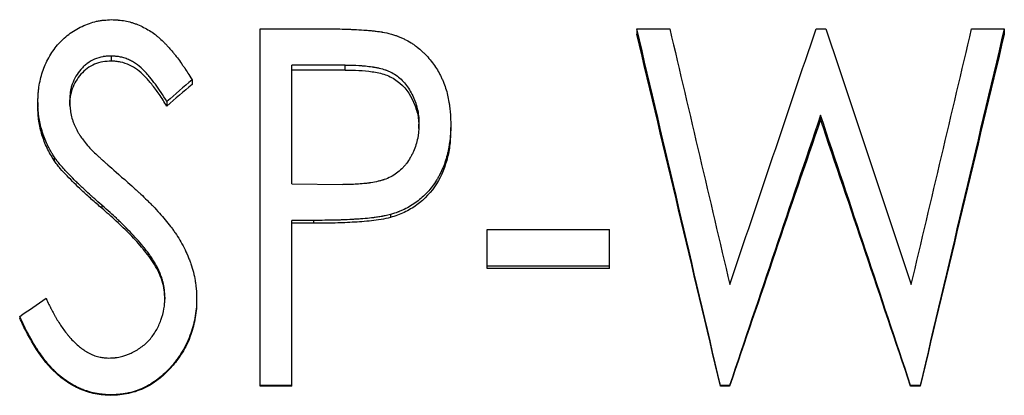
# Model space of a CAD drawing. Header units: millimetres. Extents: x -115 to 155, y -37 to 94.
# Tile 11 of 15: x 4.97 to 18.88, y 0.54 to 5.85. Entities that reach past the tile are written whole.
import ezdxf

# ---------------------------------------------------------------- set-up
doc = ezdxf.new("R2010")
doc.units = ezdxf.units.MM

msp = doc.modelspace()

# ---------------------------------------------------------------- linework, layer by layer
at = {"color": 7, "linetype": 'Continuous', "lineweight": 25}
for p, q in [((8.365, 5.721), (9.224, 5.721)), ((8.365, 0.667), (8.365, 5.721)), ((13.686, 5.721), (14.151, 5.721)), ((13.686, 5.721), (13.686, 5.644)), ((16.22, 5.721), (16.356, 5.721)), ((18.417, 5.721), (18.878, 5.721)), ((18.878, 5.721), (18.878, 5.644)), ((6.262, 5.336), (6.262, 5.264)), ((9.566, 5.207), (8.814, 5.207)), ((8.814, 3.53), (8.814, 5.207)), ((9.566, 5.137), (9.566, 5.207)), ((9.566, 5.137), (8.814, 5.137)), ((7.404, 5.001), (7.404, 4.933)), ((5.224, 4.679), (5.224, 4.616)), ((5.673, 4.7), (5.673, 4.636)), ((7.047, 4.692), (7.047, 4.629)), ((16.282, 4.499), (16.282, 4.438)), ((10.609, 4.313), (10.609, 4.373)), ((11.058, 4.375), (11.058, 4.315)), ((5.455, 3.912), (5.455, 3.86)), ((8.814, 3.53), (9.535, 3.518)), ((6.129, 3.226), (6.129, 3.183)), ((10.206, 3.095), (10.206, 3.053)), ((9.12, 3.012), (8.814, 3.012)), ((8.814, 0.667), (8.814, 3.012)), ((9.12, 2.971), (8.814, 2.971)), ((9.12, 3.012), (9.12, 2.971)), ((11.571, 2.882), (13.301, 2.882)), ((11.571, 2.332), (11.571, 2.882)), ((13.301, 2.332), (13.301, 2.882)), ((6.872, 2.42), (6.872, 2.388)), ((13.301, 2.364), (11.571, 2.364)), ((13.301, 2.332), (11.571, 2.332)), ((7.019, 1.924), (7.019, 1.898)), ((7.468, 1.917), (7.468, 1.891)), ((4.968, 1.653), (4.968, 1.631)), ((8.814, 0.676), (8.365, 0.676)), ((8.814, 0.667), (8.365, 0.667)), ((14.997, 0.676), (14.869, 0.676)), ((14.869, 0.676), (14.869, 0.667)), ((14.997, 0.667), (14.869, 0.667)), ((14.997, 0.676), (14.997, 0.667)), ((17.689, 0.676), (17.555, 0.676)), ((17.555, 0.676), (17.555, 0.667)), ((17.689, 0.667), (17.555, 0.667)), ((17.689, 0.676), (17.689, 0.667)), ((6.257, 0.546), (6.257, 0.538))]:
    msp.add_line(p, q, dxfattribs=at)
for points, knots in [([(5.224, 4.679), (5.225, 4.703), (5.226, 4.725), (5.227, 4.752), (5.227, 4.76), (5.227, 4.772), (5.228, 4.776), (5.228, 4.781), (5.228, 4.782), (5.228, 4.786), (5.228, 4.786), (5.23, 4.807), (5.231, 4.826), (5.235, 4.862), (5.237, 4.879), (5.252, 4.972), (5.269, 5.044), (5.313, 5.179), (5.343, 5.246), (5.397, 5.345), (5.416, 5.376), (5.458, 5.436), (5.479, 5.464), (5.551, 5.548), (5.603, 5.597), (5.69, 5.663), (5.72, 5.684), (5.782, 5.721), (5.814, 5.739), (5.918, 5.788), (5.986, 5.812), (6.072, 5.83), (6.09, 5.834), (6.117, 5.838), (6.126, 5.839), (6.14, 5.841), (6.144, 5.841), (6.151, 5.842), (6.154, 5.842), (6.158, 5.843), (6.161, 5.843), (6.187, 5.845), (6.223, 5.847), (6.272, 5.85)], [0, 0, 0, 0, 0.03125, 0.03125, 0.046875, 0.046875, 0.054688, 0.054688, 0.058594, 0.058594, 0.0625, 0.0625, 0.09375, 0.09375, 0.125, 0.125, 0.25, 0.25, 0.375, 0.375, 0.4375, 0.4375, 0.5, 0.5, 0.625, 0.625, 0.6875, 0.6875, 0.75, 0.75, 0.875, 0.875, 0.90625, 0.90625, 0.921875, 0.921875, 0.929688, 0.929688, 0.933594, 0.933594, 0.9375, 0.9375, 1, 1, 1, 1]), ([(6.272, 5.85), (6.293, 5.849), (6.311, 5.848), (6.334, 5.847), (6.341, 5.846), (6.35, 5.846), (6.354, 5.846), (6.358, 5.845), (6.359, 5.845), (6.362, 5.845), (6.363, 5.845), (6.398, 5.842), (6.428, 5.838), (6.486, 5.827), (6.515, 5.82), (6.559, 5.807), (6.574, 5.802), (6.604, 5.792), (6.62, 5.786), (6.692, 5.756), (6.747, 5.728), (6.826, 5.68), (6.851, 5.662), (6.888, 5.635), (6.9, 5.625), (6.918, 5.61), (6.924, 5.605), (6.936, 5.595), (6.942, 5.59), (6.969, 5.566), (6.991, 5.545), (7.023, 5.512), (7.034, 5.501), (7.051, 5.484), (7.056, 5.478), (7.065, 5.469), (7.068, 5.466), (7.073, 5.459), (7.077, 5.456), (7.095, 5.435), (7.113, 5.414), (7.142, 5.378), (7.152, 5.365), (7.168, 5.345), (7.174, 5.338), (7.182, 5.327), (7.185, 5.324), (7.19, 5.317), (7.193, 5.312), (7.216, 5.283), (7.234, 5.257), (7.261, 5.22), (7.27, 5.207), (7.283, 5.188), (7.287, 5.182), (7.293, 5.173), (7.295, 5.17), (7.299, 5.165), (7.3, 5.164), (7.302, 5.161), (7.303, 5.159), (7.325, 5.125), (7.359, 5.073), (7.404, 5.001)], [0, 0, 0, 0, 0.03125, 0.03125, 0.046875, 0.046875, 0.054688, 0.054688, 0.058594, 0.058594, 0.0625, 0.0625, 0.125, 0.125, 0.1875, 0.1875, 0.21875, 0.21875, 0.25, 0.25, 0.375, 0.375, 0.4375, 0.4375, 0.46875, 0.46875, 0.484375, 0.484375, 0.5, 0.5, 0.5625, 0.5625, 0.59375, 0.59375, 0.609375, 0.609375, 0.617188, 0.617188, 0.625, 0.625, 0.6875, 0.6875, 0.71875, 0.71875, 0.734375, 0.734375, 0.742188, 0.742188, 0.75, 0.75, 0.8125, 0.8125, 0.84375, 0.84375, 0.859375, 0.859375, 0.867188, 0.867188, 0.871094, 0.871094, 0.875, 0.875, 1, 1, 1, 1]), ([(9.224, 5.721), (9.318, 5.721), (9.407, 5.72), (9.532, 5.717), (9.573, 5.716), (9.631, 5.714), (9.65, 5.713), (9.678, 5.712), (9.687, 5.711), (9.701, 5.711), (9.706, 5.71), (9.713, 5.71), (9.715, 5.71), (9.719, 5.71), (9.721, 5.71), (9.775, 5.707), (9.822, 5.704), (9.884, 5.699), (9.904, 5.697), (9.931, 5.695), (9.94, 5.694), (9.953, 5.693), (9.957, 5.692), (9.963, 5.692), (9.965, 5.691), (9.969, 5.691), (9.971, 5.691), (9.995, 5.688), (10.017, 5.685), (10.048, 5.681), (10.058, 5.68), (10.073, 5.677), (10.078, 5.677), (10.088, 5.675), (10.093, 5.674), (10.131, 5.668), (10.171, 5.659), (10.219, 5.646)], [0, 0, 0, 0, 0.25, 0.25, 0.375, 0.375, 0.4375, 0.4375, 0.46875, 0.46875, 0.484375, 0.484375, 0.492188, 0.492188, 0.5, 0.5, 0.625, 0.625, 0.6875, 0.6875, 0.71875, 0.71875, 0.734375, 0.734375, 0.742188, 0.742188, 0.75, 0.75, 0.8125, 0.8125, 0.84375, 0.84375, 0.859375, 0.859375, 0.875, 0.875, 1, 1, 1, 1]), ([(10.219, 5.646), (10.241, 5.639), (10.26, 5.633), (10.284, 5.625), (10.291, 5.622), (10.302, 5.619), (10.305, 5.618), (10.309, 5.616), (10.311, 5.615), (10.314, 5.614), (10.314, 5.614), (10.331, 5.608), (10.347, 5.601), (10.37, 5.591), (10.378, 5.587), (10.394, 5.58), (10.402, 5.575), (10.439, 5.557), (10.468, 5.541), (10.511, 5.513), (10.526, 5.504), (10.554, 5.484), (10.569, 5.473), (10.61, 5.442), (10.635, 5.42), (10.673, 5.385), (10.685, 5.373), (10.709, 5.349), (10.72, 5.337), (10.78, 5.269), (10.821, 5.214), (10.873, 5.133), (10.889, 5.104), (10.913, 5.059), (10.92, 5.043), (10.935, 5.011), (10.943, 4.994), (10.963, 4.946), (10.975, 4.914), (10.996, 4.849), (11.005, 4.815), (11.02, 4.75), (11.027, 4.717), (11.036, 4.666), (11.038, 4.649), (11.042, 4.623), (11.043, 4.615), (11.044, 4.602), (11.045, 4.597), (11.046, 4.591), (11.046, 4.589), (11.046, 4.584), (11.047, 4.582), (11.052, 4.529), (11.056, 4.46), (11.058, 4.375)], [0, 0, 0, 0, 0.03125, 0.03125, 0.046875, 0.046875, 0.054688, 0.054688, 0.058594, 0.058594, 0.0625, 0.0625, 0.09375, 0.09375, 0.109375, 0.109375, 0.125, 0.125, 0.1875, 0.1875, 0.21875, 0.21875, 0.25, 0.25, 0.3125, 0.3125, 0.34375, 0.34375, 0.375, 0.375, 0.5, 0.5, 0.5625, 0.5625, 0.59375, 0.59375, 0.625, 0.625, 0.6875, 0.6875, 0.75, 0.75, 0.8125, 0.8125, 0.84375, 0.84375, 0.859375, 0.859375, 0.867188, 0.867188, 0.871094, 0.871094, 0.875, 0.875, 1, 1, 1, 1]), ([(6.262, 5.336), (6.235, 5.335), (6.212, 5.333), (6.181, 5.331), (6.172, 5.33), (6.16, 5.328), (6.156, 5.328), (6.15, 5.327), (6.148, 5.327), (6.145, 5.326), (6.144, 5.326), (6.104, 5.319), (6.065, 5.306), (5.987, 5.272), (5.952, 5.252), (5.906, 5.218), (5.891, 5.206), (5.869, 5.185), (5.862, 5.178), (5.847, 5.163), (5.84, 5.155), (5.806, 5.116), (5.782, 5.084), (5.742, 5.014), (5.725, 4.979), (5.704, 4.919), (5.698, 4.9), (5.691, 4.87), (5.689, 4.86), (5.686, 4.846), (5.685, 4.841), (5.684, 4.833), (5.683, 4.831), (5.683, 4.826), (5.682, 4.823), (5.678, 4.795), (5.675, 4.754), (5.673, 4.7)], [0, 0, 0, 0, 0.0625, 0.0625, 0.09375, 0.09375, 0.109375, 0.109375, 0.117188, 0.117188, 0.125, 0.125, 0.25, 0.25, 0.375, 0.375, 0.4375, 0.4375, 0.46875, 0.46875, 0.5, 0.5, 0.625, 0.625, 0.75, 0.75, 0.8125, 0.8125, 0.84375, 0.84375, 0.859375, 0.859375, 0.867188, 0.867188, 0.875, 0.875, 1, 1, 1, 1]), ([(7.047, 4.692), (6.991, 4.783), (6.937, 4.865), (6.858, 4.972), (6.833, 5.006), (6.795, 5.052), (6.782, 5.067), (6.763, 5.088), (6.757, 5.095), (6.748, 5.105), (6.745, 5.108), (6.74, 5.113), (6.739, 5.115), (6.736, 5.118), (6.735, 5.119), (6.7, 5.156), (6.666, 5.186), (6.613, 5.226), (6.595, 5.238), (6.567, 5.254), (6.558, 5.26), (6.539, 5.27), (6.53, 5.274), (6.499, 5.288), (6.478, 5.297), (6.436, 5.311), (6.415, 5.317), (6.384, 5.324), (6.373, 5.326), (6.357, 5.328), (6.351, 5.329), (6.343, 5.33), (6.34, 5.33), (6.334, 5.331), (6.33, 5.331), (6.314, 5.333), (6.292, 5.334), (6.262, 5.336)], [0, 0, 0, 0, 0.25, 0.25, 0.375, 0.375, 0.4375, 0.4375, 0.46875, 0.46875, 0.484375, 0.484375, 0.492188, 0.492188, 0.5, 0.5, 0.625, 0.625, 0.6875, 0.6875, 0.71875, 0.71875, 0.75, 0.75, 0.8125, 0.8125, 0.875, 0.875, 0.90625, 0.90625, 0.921875, 0.921875, 0.929688, 0.929688, 0.9375, 0.9375, 1, 1, 1, 1]), ([(6.262, 5.264), (6.222, 5.262), (6.141, 5.259), (6.025, 5.222), (5.919, 5.163), (5.801, 5.053), (5.717, 4.912), (5.678, 4.757), (5.675, 4.677), (5.673, 4.636)], [0, 0, 0, 0, 0.125247, 0.250306, 0.375393, 0.500517, 0.749563, 0.874708, 1, 1, 1, 1]), ([(7.047, 4.629), (7.011, 4.685), (6.944, 4.791), (6.839, 4.932), (6.739, 5.05), (6.635, 5.144), (6.52, 5.212), (6.416, 5.248), (6.328, 5.261), (6.284, 5.263), (6.262, 5.264)], [0, 0, 0, 0, 0.189373, 0.355879, 0.500281, 0.628821, 0.750094, 0.874944, 0.937455, 1, 1, 1, 1]), ([(9.566, 5.207), (9.645, 5.207), (9.709, 5.205), (9.761, 5.202), (9.766, 5.202), (9.774, 5.202), (9.778, 5.201), (9.791, 5.201), (9.799, 5.2), (9.823, 5.198), (9.839, 5.197), (9.887, 5.192), (9.918, 5.188), (9.952, 5.183), (9.957, 5.182), (9.966, 5.181), (9.97, 5.18), (9.983, 5.178), (9.992, 5.176), (10.017, 5.172), (10.033, 5.168), (10.08, 5.158), (10.108, 5.149), (10.138, 5.139), (10.143, 5.137), (10.15, 5.135), (10.154, 5.133), (10.166, 5.129), (10.173, 5.126), (10.196, 5.116), (10.21, 5.109), (10.252, 5.087), (10.279, 5.07), (10.328, 5.032), (10.35, 5.012), (10.393, 4.968), (10.414, 4.945), (10.471, 4.869), (10.504, 4.812), (10.536, 4.739), (10.539, 4.733), (10.545, 4.719), (10.548, 4.711), (10.556, 4.689), (10.561, 4.674), (10.576, 4.628), (10.584, 4.597), (10.597, 4.531), (10.602, 4.5), (10.605, 4.467), (10.605, 4.466), (10.605, 4.463), (10.605, 4.462), (10.605, 4.457), (10.605, 4.454), (10.606, 4.444), (10.606, 4.437), (10.608, 4.413), (10.608, 4.394), (10.609, 4.373)], [0, 0, 0, 0, 0.125, 0.125, 0.132812, 0.132812, 0.140625, 0.140625, 0.15625, 0.15625, 0.1875, 0.1875, 0.25, 0.25, 0.257812, 0.257812, 0.265625, 0.265625, 0.28125, 0.28125, 0.3125, 0.3125, 0.375, 0.375, 0.382812, 0.382812, 0.390625, 0.390625, 0.40625, 0.40625, 0.4375, 0.4375, 0.5, 0.5, 0.5625, 0.5625, 0.625, 0.625, 0.75, 0.75, 0.765625, 0.765625, 0.78125, 0.78125, 0.8125, 0.8125, 0.875, 0.875, 0.9375, 0.9375, 0.941406, 0.941406, 0.945312, 0.945312, 0.953125, 0.953125, 0.96875, 0.96875, 1, 1, 1, 1]), ([(9.566, 5.137), (9.63, 5.136), (9.758, 5.135), (9.949, 5.117), (10.137, 5.08), (10.366, 4.961), (10.52, 4.745), (10.588, 4.534), (10.606, 4.409), (10.608, 4.345), (10.609, 4.313)], [0, 0, 0, 0, 0.125448, 0.250869, 0.376146, 0.501052, 0.749353, 0.87458, 0.937274, 1, 1, 1, 1]), ([(5.455, 3.912), (5.443, 3.932), (5.433, 3.948), (5.419, 3.97), (5.415, 3.977), (5.41, 3.986), (5.408, 3.989), (5.406, 3.993), (5.405, 3.994), (5.404, 3.997), (5.403, 3.997), (5.394, 4.014), (5.386, 4.029), (5.374, 4.052), (5.37, 4.059), (5.363, 4.074), (5.359, 4.082), (5.329, 4.145), (5.305, 4.208), (5.273, 4.314), (5.263, 4.348), (5.252, 4.398), (5.249, 4.414), (5.243, 4.446), (5.241, 4.46), (5.236, 4.493), (5.234, 4.509), (5.232, 4.535), (5.231, 4.543), (5.23, 4.556), (5.23, 4.56), (5.229, 4.567), (5.229, 4.569), (5.229, 4.573), (5.228, 4.576), (5.227, 4.6), (5.226, 4.634), (5.224, 4.679)], [0, 0, 0, 0, 0.0625, 0.0625, 0.09375, 0.09375, 0.109375, 0.109375, 0.117188, 0.117188, 0.125, 0.125, 0.1875, 0.1875, 0.21875, 0.21875, 0.25, 0.25, 0.5, 0.5, 0.625, 0.625, 0.6875, 0.6875, 0.75, 0.75, 0.8125, 0.8125, 0.84375, 0.84375, 0.859375, 0.859375, 0.867188, 0.867188, 0.875, 0.875, 1, 1, 1, 1]), ([(5.455, 3.86), (5.437, 3.888), (5.401, 3.945), (5.338, 4.063), (5.279, 4.22), (5.24, 4.383), (5.227, 4.516), (5.225, 4.582), (5.224, 4.616)], [0, 0, 0, 0, 0.12507, 0.250117, 0.500028, 0.749882, 0.874929, 1, 1, 1, 1]), ([(5.673, 4.7), (5.674, 4.68), (5.675, 4.662), (5.677, 4.64), (5.677, 4.633), (5.678, 4.624), (5.678, 4.621), (5.679, 4.617), (5.679, 4.615), (5.679, 4.613), (5.679, 4.612), (5.681, 4.594), (5.683, 4.578), (5.686, 4.556), (5.687, 4.548), (5.689, 4.534), (5.69, 4.528), (5.697, 4.492), (5.704, 4.463), (5.718, 4.42), (5.723, 4.406), (5.734, 4.377), (5.74, 4.362), (5.757, 4.323), (5.77, 4.297), (5.792, 4.257), (5.8, 4.244), (5.812, 4.225), (5.817, 4.218), (5.823, 4.208), (5.825, 4.205), (5.829, 4.2), (5.83, 4.199), (5.832, 4.195), (5.833, 4.193), (5.857, 4.159), (5.894, 4.111), (5.945, 4.05)], [0, 0, 0, 0, 0.0625, 0.0625, 0.09375, 0.09375, 0.109375, 0.109375, 0.117188, 0.117188, 0.125, 0.125, 0.1875, 0.1875, 0.21875, 0.21875, 0.25, 0.25, 0.375, 0.375, 0.4375, 0.4375, 0.5, 0.5, 0.625, 0.625, 0.6875, 0.6875, 0.71875, 0.71875, 0.734375, 0.734375, 0.742188, 0.742188, 0.75, 0.75, 1, 1, 1, 1]), ([(10.609, 4.373), (10.608, 4.329), (10.606, 4.296), (10.604, 4.272), (10.604, 4.27), (10.604, 4.266), (10.603, 4.264), (10.603, 4.257), (10.602, 4.253), (10.601, 4.241), (10.6, 4.233), (10.597, 4.208), (10.594, 4.192), (10.584, 4.143), (10.576, 4.11), (10.556, 4.048), (10.544, 4.017), (10.525, 3.973), (10.517, 3.957), (10.502, 3.927), (10.494, 3.913), (10.47, 3.87), (10.451, 3.843), (10.422, 3.804), (10.411, 3.791), (10.389, 3.766), (10.378, 3.754), (10.343, 3.719), (10.318, 3.698), (10.24, 3.641), (10.181, 3.61), (10.114, 3.587), (10.112, 3.586), (10.105, 3.584), (10.102, 3.583), (10.091, 3.58), (10.084, 3.578), (10.063, 3.572), (10.048, 3.568), (10, 3.556), (9.965, 3.55), (9.922, 3.543), (9.92, 3.543), (9.912, 3.541), (9.908, 3.541), (9.897, 3.539), (9.889, 3.538), (9.865, 3.535), (9.849, 3.533), (9.798, 3.529), (9.762, 3.526), (9.713, 3.523), (9.697, 3.522), (9.674, 3.521), (9.666, 3.52), (9.654, 3.52), (9.648, 3.52), (9.613, 3.519), (9.578, 3.518), (9.535, 3.518)], [0, 0, 0, 0, 0.0625, 0.0625, 0.066406, 0.066406, 0.070312, 0.070312, 0.078125, 0.078125, 0.09375, 0.09375, 0.125, 0.125, 0.1875, 0.1875, 0.25, 0.25, 0.28125, 0.28125, 0.3125, 0.3125, 0.375, 0.375, 0.40625, 0.40625, 0.4375, 0.4375, 0.5, 0.5, 0.625, 0.625, 0.632812, 0.632812, 0.640625, 0.640625, 0.65625, 0.65625, 0.6875, 0.6875, 0.75, 0.75, 0.757812, 0.757812, 0.765625, 0.765625, 0.78125, 0.78125, 0.8125, 0.8125, 0.875, 0.875, 0.90625, 0.90625, 0.921875, 0.921875, 0.9375, 0.9375, 1, 1, 1, 1]), ([(11.058, 4.375), (11.057, 4.33), (11.055, 4.29), (11.053, 4.238), (11.052, 4.222), (11.05, 4.2), (11.05, 4.193), (11.049, 4.183), (11.049, 4.179), (11.048, 4.175), (11.048, 4.173), (11.048, 4.17), (11.048, 4.169), (11.044, 4.132), (11.039, 4.098), (11.031, 4.047), (11.028, 4.03), (11.021, 3.996), (11.017, 3.98), (10.996, 3.89), (10.975, 3.822), (10.935, 3.726), (10.921, 3.695), (10.898, 3.65), (10.89, 3.636), (10.878, 3.614), (10.874, 3.607), (10.865, 3.592), (10.861, 3.586), (10.818, 3.517), (10.776, 3.462), (10.683, 3.36), (10.631, 3.314), (10.523, 3.234), (10.462, 3.198), (10.384, 3.16), (10.368, 3.153), (10.344, 3.143), (10.336, 3.14), (10.324, 3.135), (10.32, 3.134), (10.314, 3.131), (10.312, 3.13), (10.308, 3.129), (10.306, 3.128), (10.283, 3.119), (10.25, 3.109), (10.206, 3.095)], [0, 0, 0, 0, 0.0625, 0.0625, 0.09375, 0.09375, 0.109375, 0.109375, 0.117188, 0.117188, 0.121094, 0.121094, 0.125, 0.125, 0.1875, 0.1875, 0.21875, 0.21875, 0.25, 0.25, 0.375, 0.375, 0.4375, 0.4375, 0.46875, 0.46875, 0.484375, 0.484375, 0.5, 0.5, 0.625, 0.625, 0.75, 0.75, 0.875, 0.875, 0.90625, 0.90625, 0.921875, 0.921875, 0.929688, 0.929688, 0.933594, 0.933594, 0.9375, 0.9375, 1, 1, 1, 1]), ([(11.058, 4.315), (11.056, 4.247), (11.052, 4.11), (11.007, 3.84), (10.879, 3.517), (10.64, 3.259), (10.432, 3.137), (10.305, 3.084), (10.239, 3.063), (10.206, 3.053)], [0, 0, 0, 0, 0.125333, 0.250607, 0.50019, 0.749473, 0.874661, 0.937322, 1, 1, 1, 1]), ([(5.945, 4.05), (5.967, 4.025), (5.987, 4.004), (6.032, 3.962), (6.055, 3.94), (6.09, 3.909), (6.101, 3.898), (6.118, 3.882), (6.124, 3.877), (6.133, 3.869), (6.135, 3.867), (6.14, 3.863), (6.141, 3.861), (6.143, 3.859), (6.144, 3.859), (6.145, 3.857), (6.146, 3.856), (6.151, 3.852), (6.159, 3.844), (6.177, 3.829), (6.184, 3.823), (6.195, 3.813), (6.199, 3.809), (6.205, 3.804), (6.207, 3.802), (6.211, 3.799), (6.212, 3.798), (6.214, 3.796), (6.216, 3.794), (6.277, 3.74), (6.371, 3.658), (6.497, 3.548)], [0, 0, 0, 0, 0.125, 0.125, 0.25, 0.25, 0.3125, 0.3125, 0.34375, 0.34375, 0.359375, 0.359375, 0.367188, 0.367188, 0.371094, 0.371094, 0.375, 0.375, 0.4375, 0.4375, 0.46875, 0.46875, 0.484375, 0.484375, 0.492188, 0.492188, 0.496094, 0.496094, 0.5, 0.5, 1, 1, 1, 1]), ([(6.129, 3.226), (6.089, 3.261), (6.055, 3.291), (6.014, 3.328), (6.001, 3.339), (5.988, 3.351), (5.986, 3.353), (5.979, 3.359), (5.976, 3.362), (5.966, 3.371), (5.959, 3.377), (5.925, 3.409), (5.895, 3.437), (5.855, 3.475), (5.847, 3.482), (5.829, 3.499), (5.82, 3.508), (5.794, 3.532), (5.778, 3.548), (5.731, 3.594), (5.703, 3.621), (5.667, 3.659), (5.655, 3.671), (5.642, 3.685), (5.64, 3.687), (5.632, 3.696), (5.628, 3.7), (5.616, 3.713), (5.608, 3.721), (5.587, 3.745), (5.574, 3.76), (5.556, 3.78), (5.55, 3.787), (5.539, 3.799), (5.531, 3.809), (5.518, 3.825), (5.512, 3.833), (5.503, 3.844), (5.5, 3.847), (5.495, 3.854), (5.493, 3.857), (5.482, 3.873), (5.47, 3.89), (5.455, 3.912)], [0, 0, 0, 0, 0.125, 0.125, 0.1875, 0.1875, 0.203125, 0.203125, 0.21875, 0.21875, 0.25, 0.25, 0.375, 0.375, 0.40625, 0.40625, 0.4375, 0.4375, 0.5, 0.5, 0.625, 0.625, 0.6875, 0.6875, 0.703125, 0.703125, 0.71875, 0.71875, 0.75, 0.75, 0.8125, 0.8125, 0.84375, 0.84375, 0.875, 0.875, 0.90625, 0.90625, 0.921875, 0.921875, 0.9375, 0.9375, 1, 1, 1, 1]), ([(6.129, 3.183), (6.08, 3.224), (5.984, 3.308), (5.819, 3.46), (5.67, 3.604), (5.556, 3.727), (5.495, 3.8), (5.468, 3.84), (5.455, 3.86)], [0, 0, 0, 0, 0.2001656, 0.400252, 0.7003642, 0.8505321, 0.9248656, 1, 1, 1, 1]), ([(6.497, 3.548), (6.537, 3.513), (6.571, 3.482), (6.616, 3.441), (6.63, 3.428), (6.65, 3.411), (6.656, 3.405), (6.665, 3.397), (6.667, 3.394), (6.672, 3.39), (6.673, 3.389), (6.676, 3.386), (6.676, 3.386), (6.709, 3.354), (6.739, 3.326), (6.783, 3.283), (6.797, 3.268), (6.818, 3.247), (6.825, 3.24), (6.835, 3.23), (6.839, 3.226), (6.846, 3.219), (6.848, 3.216), (6.915, 3.147), (6.972, 3.083), (7.051, 2.989), (7.075, 2.958), (7.11, 2.912), (7.122, 2.897), (7.138, 2.874), (7.144, 2.867), (7.155, 2.851), (7.159, 2.844), (7.21, 2.771), (7.252, 2.7), (7.309, 2.588), (7.326, 2.551), (7.35, 2.494), (7.358, 2.475), (7.369, 2.447), (7.372, 2.437), (7.379, 2.419), (7.382, 2.41), (7.413, 2.317), (7.434, 2.238), (7.45, 2.143), (7.453, 2.123), (7.457, 2.092), (7.458, 2.082), (7.459, 2.066), (7.46, 2.061), (7.461, 2.053), (7.461, 2.05), (7.461, 2.045), (7.462, 2.041), (7.464, 2.012), (7.466, 1.971), (7.468, 1.917)], [0, 0, 0, 0, 0.0625, 0.0625, 0.09375, 0.09375, 0.109375, 0.109375, 0.117188, 0.117188, 0.121094, 0.121094, 0.125, 0.125, 0.1875, 0.1875, 0.21875, 0.21875, 0.234375, 0.234375, 0.242188, 0.242188, 0.25, 0.25, 0.375, 0.375, 0.4375, 0.4375, 0.46875, 0.46875, 0.484375, 0.484375, 0.5, 0.5, 0.625, 0.625, 0.6875, 0.6875, 0.71875, 0.71875, 0.734375, 0.734375, 0.75, 0.75, 0.875, 0.875, 0.90625, 0.90625, 0.921875, 0.921875, 0.929688, 0.929688, 0.933594, 0.933594, 0.9375, 0.9375, 1, 1, 1, 1]), ([(6.872, 2.42), (6.856, 2.445), (6.842, 2.467), (6.823, 2.496), (6.817, 2.505), (6.809, 2.517), (6.806, 2.521), (6.802, 2.527), (6.801, 2.528), (6.798, 2.532), (6.797, 2.533), (6.784, 2.552), (6.77, 2.57), (6.749, 2.597), (6.742, 2.607), (6.731, 2.621), (6.727, 2.625), (6.72, 2.635), (6.715, 2.64), (6.684, 2.678), (6.655, 2.712), (6.594, 2.781), (6.562, 2.814), (6.494, 2.884), (6.461, 2.918), (6.412, 2.966), (6.396, 2.982), (6.372, 3.005), (6.364, 3.013), (6.353, 3.024), (6.349, 3.028), (6.343, 3.033), (6.341, 3.035), (6.337, 3.039), (6.335, 3.041), (6.285, 3.088), (6.217, 3.149), (6.129, 3.226)], [0, 0, 0, 0, 0.0625, 0.0625, 0.09375, 0.09375, 0.109375, 0.109375, 0.117188, 0.117188, 0.125, 0.125, 0.1875, 0.1875, 0.21875, 0.21875, 0.234375, 0.234375, 0.25, 0.25, 0.375, 0.375, 0.5, 0.5, 0.625, 0.625, 0.6875, 0.6875, 0.71875, 0.71875, 0.734375, 0.734375, 0.742188, 0.742188, 0.75, 0.75, 1, 1, 1, 1]), ([(6.872, 2.388), (6.847, 2.426), (6.798, 2.502), (6.684, 2.645), (6.53, 2.813), (6.335, 3.003), (6.197, 3.123), (6.129, 3.183)], [0, 0, 0, 0, 0.125, 0.249996, 0.499963, 0.749978, 1, 1, 1, 1]), ([(10.206, 3.095), (10.18, 3.088), (10.155, 3.082), (10.122, 3.075), (10.111, 3.073), (10.096, 3.07), (10.091, 3.069), (10.082, 3.067), (10.078, 3.066), (10.053, 3.062), (10.031, 3.058), (9.997, 3.054), (9.986, 3.052), (9.968, 3.05), (9.962, 3.049), (9.953, 3.048), (9.95, 3.048), (9.944, 3.047), (9.94, 3.047), (9.902, 3.042), (9.861, 3.039), (9.793, 3.033), (9.769, 3.032), (9.732, 3.029), (9.719, 3.028), (9.699, 3.027), (9.693, 3.027), (9.679, 3.026), (9.671, 3.025), (9.619, 3.022), (9.573, 3.02), (9.505, 3.017), (9.482, 3.017), (9.448, 3.016), (9.437, 3.015), (9.42, 3.015), (9.415, 3.015), (9.407, 3.015), (9.404, 3.014), (9.398, 3.014), (9.395, 3.014), (9.329, 3.013), (9.238, 3.012), (9.12, 3.012)], [0, 0, 0, 0, 0.0625, 0.0625, 0.09375, 0.09375, 0.109375, 0.109375, 0.125, 0.125, 0.1875, 0.1875, 0.21875, 0.21875, 0.234375, 0.234375, 0.242188, 0.242188, 0.25, 0.25, 0.375, 0.375, 0.4375, 0.4375, 0.46875, 0.46875, 0.484375, 0.484375, 0.5, 0.5, 0.625, 0.625, 0.6875, 0.6875, 0.71875, 0.71875, 0.734375, 0.734375, 0.742188, 0.742188, 0.75, 0.75, 1, 1, 1, 1]), ([(10.206, 3.053), (10.162, 3.042), (10.073, 3.021), (9.893, 2.999), (9.666, 2.983), (9.393, 2.972), (9.211, 2.971), (9.12, 2.971)], [0, 0, 0, 0, 0.124974, 0.249971, 0.499966, 0.749979, 1, 1, 1, 1]), ([(7.019, 1.924), (7.018, 1.953), (7.017, 1.978), (7.014, 2.011), (7.013, 2.021), (7.012, 2.035), (7.011, 2.039), (7.011, 2.045), (7.011, 2.047), (7.01, 2.051), (7.01, 2.052), (7.007, 2.075), (7.003, 2.095), (6.995, 2.127), (6.993, 2.138), (6.987, 2.16), (6.983, 2.172), (6.973, 2.204), (6.966, 2.225), (6.954, 2.255), (6.95, 2.265), (6.944, 2.28), (6.942, 2.285), (6.939, 2.292), (6.937, 2.295), (6.935, 2.3), (6.934, 2.303), (6.921, 2.331), (6.9, 2.37), (6.872, 2.42)], [0, 0, 0, 0, 0.125, 0.125, 0.1875, 0.1875, 0.21875, 0.21875, 0.234375, 0.234375, 0.25, 0.25, 0.375, 0.375, 0.4375, 0.4375, 0.5, 0.5, 0.625, 0.625, 0.6875, 0.6875, 0.71875, 0.71875, 0.734375, 0.734375, 0.75, 0.75, 1, 1, 1, 1]), ([(7.019, 1.898), (7.017, 1.941), (7.014, 2.027), (6.983, 2.154), (6.936, 2.275), (6.893, 2.35), (6.872, 2.388)], [0, 0, 0, 0, 0.250041, 0.499937, 0.749895, 1, 1, 1, 1]), ([(5.34, 1.91), (5.355, 1.877), (5.369, 1.849), (5.387, 1.812), (5.392, 1.801), (5.4, 1.786), (5.402, 1.781), (5.405, 1.774), (5.406, 1.772), (5.408, 1.769), (5.409, 1.768), (5.41, 1.766), (5.41, 1.765), (5.424, 1.738), (5.437, 1.713), (5.456, 1.678), (5.463, 1.666), (5.472, 1.649), (5.475, 1.644), (5.482, 1.633), (5.485, 1.628), (5.518, 1.572), (5.548, 1.525), (5.595, 1.46), (5.611, 1.438), (5.635, 1.408), (5.643, 1.398), (5.655, 1.383), (5.66, 1.378), (5.666, 1.371), (5.668, 1.368), (5.672, 1.363), (5.674, 1.361), (5.716, 1.313), (5.756, 1.273), (5.817, 1.221), (5.838, 1.205), (5.869, 1.183), (5.879, 1.176), (5.895, 1.166), (5.9, 1.162), (5.908, 1.158), (5.91, 1.156), (5.915, 1.153), (5.918, 1.152), (5.97, 1.121), (6.019, 1.101), (6.08, 1.084), (6.093, 1.081), (6.113, 1.077), (6.119, 1.076), (6.13, 1.074), (6.133, 1.074), (6.138, 1.073), (6.14, 1.073), (6.143, 1.072), (6.146, 1.072), (6.165, 1.07), (6.191, 1.068), (6.227, 1.066)], [0, 0, 0, 0, 0.0625, 0.0625, 0.09375, 0.09375, 0.109375, 0.109375, 0.117188, 0.117188, 0.121094, 0.121094, 0.125, 0.125, 0.1875, 0.1875, 0.21875, 0.21875, 0.234375, 0.234375, 0.25, 0.25, 0.375, 0.375, 0.4375, 0.4375, 0.46875, 0.46875, 0.484375, 0.484375, 0.492188, 0.492188, 0.5, 0.5, 0.625, 0.625, 0.6875, 0.6875, 0.71875, 0.71875, 0.734375, 0.734375, 0.742188, 0.742188, 0.75, 0.75, 0.875, 0.875, 0.90625, 0.90625, 0.921875, 0.921875, 0.929688, 0.929688, 0.933594, 0.933594, 0.9375, 0.9375, 1, 1, 1, 1]), ([(6.227, 1.066), (6.263, 1.067), (6.291, 1.068), (6.313, 1.07), (6.316, 1.071), (6.32, 1.071), (6.324, 1.072), (6.334, 1.073), (6.34, 1.074), (6.36, 1.077), (6.373, 1.079), (6.44, 1.094), (6.492, 1.112), (6.589, 1.156), (6.638, 1.185), (6.725, 1.249), (6.765, 1.285), (6.836, 1.363), (6.867, 1.406), (6.908, 1.476), (6.92, 1.5), (6.943, 1.55), (6.954, 1.577), (6.982, 1.656), (6.996, 1.708), (7.008, 1.774), (7.01, 1.788), (7.013, 1.808), (7.013, 1.815), (7.014, 1.825), (7.015, 1.829), (7.015, 1.834), (7.015, 1.835), (7.016, 1.839), (7.016, 1.841), (7.017, 1.86), (7.018, 1.887), (7.019, 1.924)], [0, 0, 0, 0, 0.0625, 0.0625, 0.070312, 0.070312, 0.078125, 0.078125, 0.09375, 0.09375, 0.125, 0.125, 0.25, 0.25, 0.375, 0.375, 0.5, 0.5, 0.625, 0.625, 0.6875, 0.6875, 0.75, 0.75, 0.875, 0.875, 0.90625, 0.90625, 0.921875, 0.921875, 0.929688, 0.929688, 0.933594, 0.933594, 0.9375, 0.9375, 1, 1, 1, 1]), ([(7.468, 1.917), (7.467, 1.888), (7.467, 1.864), (7.466, 1.832), (7.465, 1.822), (7.465, 1.809), (7.465, 1.804), (7.464, 1.798), (7.464, 1.797), (7.464, 1.793), (7.464, 1.792), (7.461, 1.75), (7.456, 1.708), (7.441, 1.617), (7.432, 1.576), (7.413, 1.499), (7.401, 1.459), (7.37, 1.372), (7.354, 1.332), (7.321, 1.26), (7.303, 1.224), (7.27, 1.167), (7.258, 1.148), (7.235, 1.112), (7.224, 1.094), (7.199, 1.06), (7.187, 1.042), (7.168, 1.017), (7.161, 1.009), (7.148, 0.992), (7.142, 0.985), (7.075, 0.905), (7.013, 0.844), (6.916, 0.764), (6.882, 0.74), (6.831, 0.707), (6.814, 0.696), (6.78, 0.676), (6.763, 0.667), (6.67, 0.621), (6.591, 0.592), (6.486, 0.568), (6.465, 0.564), (6.434, 0.559), (6.424, 0.557), (6.408, 0.555), (6.403, 0.554), (6.396, 0.553), (6.393, 0.553), (6.388, 0.553), (6.385, 0.552), (6.355, 0.549), (6.313, 0.547), (6.257, 0.546)], [0, 0, 0, 0, 0.03125, 0.03125, 0.046875, 0.046875, 0.054688, 0.054688, 0.058594, 0.058594, 0.0625, 0.0625, 0.125, 0.125, 0.1875, 0.1875, 0.25, 0.25, 0.3125, 0.3125, 0.375, 0.375, 0.40625, 0.40625, 0.4375, 0.4375, 0.46875, 0.46875, 0.484375, 0.484375, 0.5, 0.5, 0.625, 0.625, 0.6875, 0.6875, 0.71875, 0.71875, 0.75, 0.75, 0.875, 0.875, 0.90625, 0.90625, 0.921875, 0.921875, 0.929688, 0.929688, 0.933594, 0.933594, 0.9375, 0.9375, 1, 1, 1, 1]), ([(7.468, 1.891), (7.467, 1.849), (7.466, 1.765), (7.45, 1.64), (7.425, 1.516), (7.385, 1.39), (7.334, 1.262), (7.251, 1.115), (7.083, 0.883), (6.828, 0.667), (6.549, 0.57), (6.383, 0.542), (6.299, 0.54), (6.257, 0.538)], [0, 0, 0, 0, 0.062639, 0.125263, 0.187893, 0.250516, 0.322201, 0.393371, 0.500935, 0.749742, 0.874762, 0.937367, 1, 1, 1, 1]), ([(6.257, 0.546), (6.232, 0.546), (6.211, 0.547), (6.183, 0.548), (6.174, 0.549), (6.162, 0.55), (6.159, 0.55), (6.151, 0.551), (6.149, 0.551), (6.128, 0.553), (6.11, 0.555), (6.082, 0.56), (6.073, 0.561), (6.059, 0.564), (6.054, 0.564), (6.044, 0.566), (6.038, 0.567), (5.999, 0.575), (5.964, 0.584), (5.911, 0.601), (5.893, 0.607), (5.866, 0.617), (5.857, 0.621), (5.843, 0.626), (5.838, 0.628), (5.829, 0.632), (5.824, 0.634), (5.788, 0.65), (5.755, 0.666), (5.686, 0.706), (5.654, 0.726), (5.593, 0.768), (5.564, 0.79), (5.521, 0.827), (5.506, 0.839), (5.486, 0.858), (5.479, 0.865), (5.465, 0.878), (5.457, 0.886), (5.403, 0.94), (5.356, 0.994), (5.288, 1.084), (5.265, 1.115), (5.232, 1.164), (5.221, 1.181), (5.204, 1.207), (5.199, 1.215), (5.19, 1.229), (5.188, 1.233), (5.182, 1.242), (5.179, 1.247), (5.16, 1.279), (5.142, 1.31), (5.114, 1.36), (5.105, 1.377), (5.091, 1.403), (5.086, 1.412), (5.079, 1.426), (5.076, 1.43), (5.073, 1.437), (5.071, 1.439), (5.069, 1.444), (5.067, 1.447), (5.041, 1.498), (5.008, 1.566), (4.968, 1.653)], [0, 0, 0, 0, 0.03125, 0.03125, 0.046875, 0.046875, 0.054688, 0.054688, 0.0625, 0.0625, 0.09375, 0.09375, 0.109375, 0.109375, 0.117188, 0.117188, 0.125, 0.125, 0.1875, 0.1875, 0.21875, 0.21875, 0.234375, 0.234375, 0.242188, 0.242188, 0.25, 0.25, 0.3125, 0.3125, 0.375, 0.375, 0.4375, 0.4375, 0.46875, 0.46875, 0.484375, 0.484375, 0.5, 0.5, 0.625, 0.625, 0.6875, 0.6875, 0.71875, 0.71875, 0.734375, 0.734375, 0.742188, 0.742188, 0.75, 0.75, 0.8125, 0.8125, 0.84375, 0.84375, 0.859375, 0.859375, 0.867188, 0.867188, 0.871094, 0.871094, 0.875, 0.875, 1, 1, 1, 1]), ([(6.257, 0.538), (6.22, 0.539), (6.145, 0.542), (5.997, 0.564), (5.853, 0.609), (5.719, 0.676), (5.591, 0.754), (5.39, 0.924), (5.211, 1.167), (5.064, 1.428), (5, 1.563), (4.968, 1.631)], [0, 0, 0, 0, 0.0625509, 0.1251003, 0.2499961, 0.3119251, 0.3754706, 0.5000511, 0.7497616, 0.8748759, 1, 1, 1, 1])]:
    msp.add_open_spline(points, degree=3, knots=knots, dxfattribs=at)
for points in [[(14.869, 0.676), (14.474, 2.365), (14.08, 4.052), (13.686, 5.721)], [(14.151, 5.721), (14.434, 4.523), (14.717, 3.315), (15, 2.104)], [(15, 2.104), (15.407, 3.315), (15.813, 4.523), (16.22, 5.721)], [(16.356, 5.721), (16.759, 4.523), (17.161, 3.315), (17.564, 2.104)], [(17.564, 2.104), (17.849, 3.315), (18.133, 4.523), (18.417, 5.721)], [(18.878, 5.721), (18.482, 4.052), (18.086, 2.365), (17.689, 0.676)], [(14.869, 0.667), (14.474, 2.333), (14.08, 3.997), (13.686, 5.644)], [(18.878, 5.644), (18.482, 3.997), (18.086, 2.333), (17.689, 0.667)], [(7.404, 5.001), (7.285, 4.898), (7.166, 4.795), (7.047, 4.692)], [(7.404, 4.933), (7.285, 4.832), (7.166, 4.73), (7.047, 4.629)], [(16.282, 4.499), (15.854, 3.23), (15.425, 1.954), (14.997, 0.676)], [(17.555, 0.676), (17.131, 1.954), (16.706, 3.23), (16.282, 4.499)], [(16.282, 4.438), (15.854, 3.186), (15.425, 1.927), (14.997, 0.667)], [(17.555, 0.667), (17.131, 1.927), (16.706, 3.186), (16.282, 4.438)], [(4.968, 1.653), (5.092, 1.739), (5.216, 1.824), (5.34, 1.91)]]:
    msp.add_open_spline(points, degree=3, dxfattribs=at)

doc.saveas('drawing.dxf')
